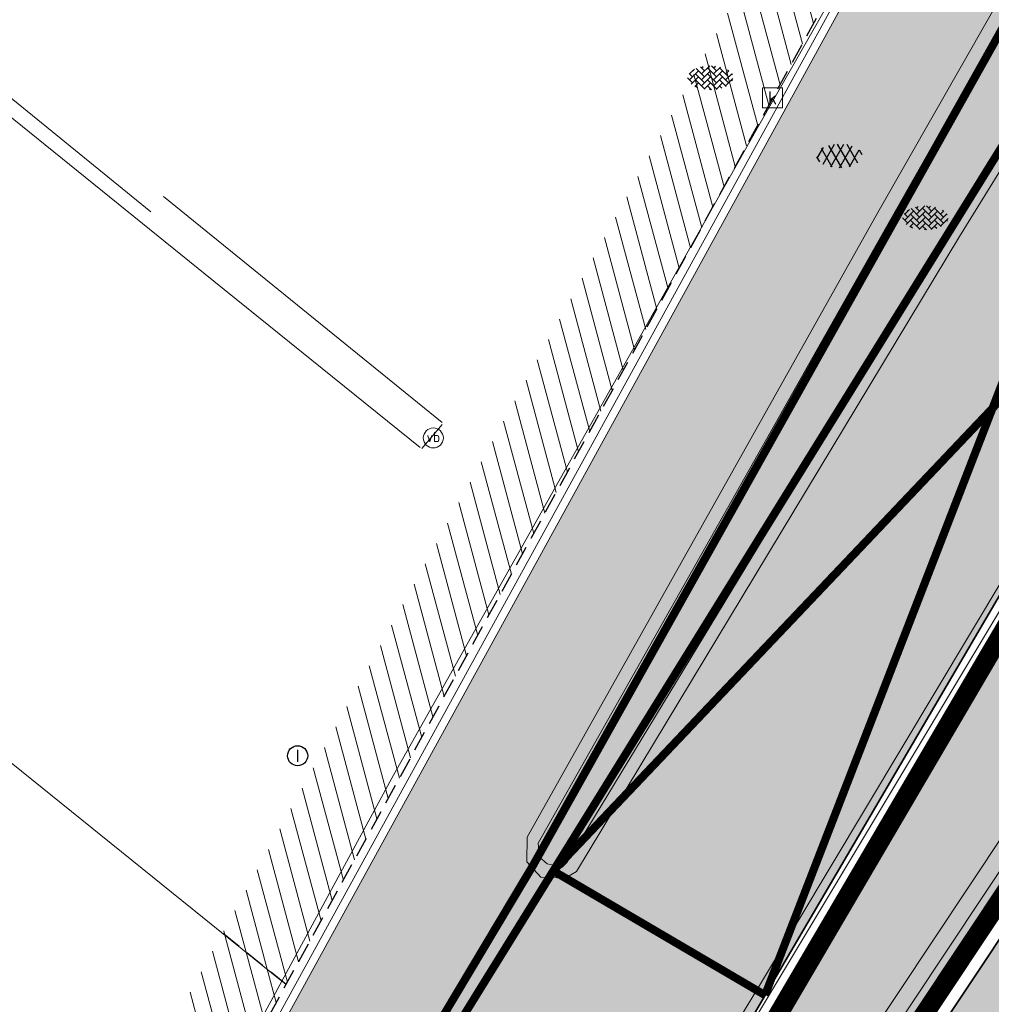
# Model space of a CAD drawing. Header units: metres. Extents: x 187916 to 189411, y 333285 to 334910.
# Tile 41 of 256: x 188095 to 188107, y 334556 to 334569. Entities that reach past the tile are written whole.
import ezdxf
from ezdxf.enums import TextEntityAlignment as Align

# ---------------------------------------------------------------- set-up
doc = ezdxf.new("R2010")
doc.units = ezdxf.units.M
for name, pattern in [('DASHED2', [0.375, 0.25, -0.125]), ('VH-RWSBAND-SO', [24, 10, -2, 2, -2, 2, -2, 2, -2]), ('VW-1-1_STREEP', [2, 1, -1])]:
    doc.linetypes.add(name, pattern=pattern)
for name, color, linetype, lineweight in [('B-ME-IE-MEUBILAIR_WEGMEUBILAIR-S', 253, 'Continuous', 18), ('B-ME-IE-TERREINAFSCHEIDING_KUNSTMATIG_MUUR-G', 253, 'IE-TERREINAFSCHEIDING-KUNSTMATIG-DICHT', 18), ('B-ME-RI-HWA_KOLK-S', 253, 'Continuous', 25), ('B-ME-RI-PUT_INSPECTIE-S', 253, 'Continuous', 25), ('B-ME-VH-KANTOPSLUITING_ACHTERKANTBAND-G', 253, 'Continuous', 18), ('B-ME-VH-VERHARDING_ASFALT-G', 253, 'Continuous', 18), ('B-ME-VH-VERHARDING_ASFALT-S', 253, 'Continuous', 25), ('B-ME-VH-VERHARDING_BETONSTRAATSTEEN-G', 253, 'Continuous', 18), ('B-ME-VH-VERHARDING_BETONSTRAATSTEEN-S', 253, 'Continuous', 25), ('B-WE-IE-TERREINAFSCHEIDING_KUNSTMATIG_MUUR-GV', 253, 'Continuous', 15), ('B-WE-OG-TERREIN_ERF-GV', 253, 'Continuous', 15), ('N-WE-VH-GOOT_TEGEL-G', 170, 'Continuous', 35), ('N-WE-VH-HERSTRATEN-A-200', 252, 'Continuous', 18), ('N-WE-VH-KANTOPSLUITING_ELEMENT_VERLOOPBAND-G', 42, 'Continuous', 25), ('N-WE-VH-KANTOPSLUITING_TROTTOIRBAND_RWS_110 220_ACHTERKANT-G', 7, 'VH-RWSBAND-SO', 25), ('N-WE-VH-KANTOPSLUITING_VOORKANTBAND-G', 7, 'Continuous', 15), ('N-WE-VH-KANTVERHARDING_STREKLAAG_BSS-G', 60, 'Continuous', 18), ('N-WE-VH-VERHARDING_ASFALT_RIJWEG-A', 251, 'Continuous', 18), ('N-WE-VW-MARKERING_LANGS_STREEP-G', 251, 'Continuous', 0), ('N-WE-VW-MARKERING_LANGS_STREEP_11-G', 251, 'VW-1-1_STREEP', 0)]:
    doc.layers.add(name, color=color, linetype=linetype, lineweight=lineweight)
doc.layers.add('N-WE-VH-MATERIAALSCHEIDING-G', color=7, linetype='DASHED2')
doc.layers.add('N-WE-VH-VERHARDING_PRINTBETON-A', color=251, linetype='Continuous')
doc.layers.add('N-WE-VH-VERHARDING_ASFALT_ROOD-A', color=7, linetype='Continuous', lineweight=18, true_color=0xff1414)
doc.styles.add('NLCS-ISO', font='NLCS-ISO.ttf')
doc.linetypes.add('IE-TERREINAFSCHEIDING-KUNSTMATIG-DICHT', pattern='A,8,-1,[82,NLCS.SHX,S=0.75,R=90,X=0,Y=0],-1', length=10)
pattern_1 = [(105, (188105.6829144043, 334536.5646515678), (-0.1931851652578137, -0.05176380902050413), [])]

# ---------------------------------------------------------------- blocks, each defined once
blk = doc.blocks.new('SVH-BSS_KEIFORMAAT_KEPER-SO')
at = {"ltscale": 0.1}
for p, q in [((-2.477046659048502, 2.477046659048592), (-1.484924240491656, 1.484924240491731)), ((-2.227386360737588, 0.7424621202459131), (-0.2128896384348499, 2.756958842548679)), ((-2.227386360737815, 2.227386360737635), (-1.846044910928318, 2.608727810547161)), ((0.2160084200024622, 2.753840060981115), (1.484924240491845, 1.484924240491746)), ((0.742462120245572, 2.227386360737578), (1.196639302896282, 2.681563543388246)), ((-5.336050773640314, 0.881278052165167), (-4.454772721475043, -7.582823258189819e-14)), ((-5.197234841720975, 0.7424621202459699), (-4.025666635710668, 1.914030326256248)), ((-5.197234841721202, -0.7424621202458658), (-2.969848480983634, 1.48492424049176)), ((-4.812064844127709, -1.842216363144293), (-2.969848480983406, 3.785860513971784e-14)), ((-4.564991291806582, 1.595142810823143), (-4.454772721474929, 1.484924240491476)), ((-3.712310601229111, 0.7424621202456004), (-1.484924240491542, -1.484924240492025)), ((-3.597206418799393, 2.112282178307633), (-1.484924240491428, -2.747801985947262e-13)), ((-2.227386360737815, -0.7424621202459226), (-2.463584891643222e-13, 1.484924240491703)), ((-2.227386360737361, -2.227386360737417), (2.083888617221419e-13, 2.083888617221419e-13)), ((-0.7424621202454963, 2.227386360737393), (1.484924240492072, -2.321476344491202e-13)), ((-0.7424621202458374, 0.7424621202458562), (1.484924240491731, -1.48492424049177)), ((0.7424621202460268, 0.7424621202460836), (2.445993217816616, 2.445993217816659)), ((0.7424621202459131, -0.7424621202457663), (2.969848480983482, 1.48492424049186)), ((0.7424621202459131, -2.227386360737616), (2.969848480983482, 9.43689570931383e-15)), ((2.227386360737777, 2.22738636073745), (4.454772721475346, -1.753042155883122e-13)), ((2.227386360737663, 0.7424621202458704), (4.454772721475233, -1.484924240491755)), ((3.7123106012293, 0.7424621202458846), (4.50164561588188, 1.531797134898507)), ((3.7123106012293, -0.7424621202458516), (5.246882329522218, 0.7921096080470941)), ((4.221158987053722, 1.718537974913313), (4.45477272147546, 1.484924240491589)), ((5.197234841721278, 0.7424621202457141), (5.392160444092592, 0.5475365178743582)), ((-5.734817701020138, -0.2048792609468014), (-4.454772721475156, -1.484924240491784)), ((-3.894231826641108, -2.40930758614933), (-2.969848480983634, -1.484924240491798)), ((-3.712310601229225, -0.742462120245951), (-1.484924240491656, -2.969848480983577)), ((-3.712310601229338, -2.227386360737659), (-3.270758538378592, -2.668938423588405)), ((-1.594092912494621, -3.079017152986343), (9.470202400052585e-14, -1.484924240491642)), ((-0.74246212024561, -0.74246212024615), (1.484924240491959, -2.969848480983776)), ((-0.7424621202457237, -2.227386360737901), (0.2141389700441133, -3.18398745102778)), ((1.364972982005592, -3.089799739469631), (2.969848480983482, -1.484924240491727)), ((2.227386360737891, -0.7424621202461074), (3.843627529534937, -2.358703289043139)), ((2.22738636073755, -2.227386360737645), (2.78091825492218, -2.780918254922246)), ((3.712310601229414, -2.227386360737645), (5.574234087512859, -0.3654628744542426)), ((5.197234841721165, -0.7424621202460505), (5.40549668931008, -0.950723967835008)), ((-0.2171522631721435, -3.18700074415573), (9.470202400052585e-14, -2.969848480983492))]:
    blk.add_line(p, q, dxfattribs=at)
at = {"style": 'NLCS-ISO'}
blk.add_attdef('FORMAAT', text='', height=1.8, dxfattribs=at).set_placement((-5.834817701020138, -0.2150483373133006), align=Align.MIDDLE_RIGHT)
blk.add_attdef('KLEUR', text='', height=1.8, dxfattribs=at).set_placement((5.824648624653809, -0.2150483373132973), align=Align.MIDDLE_LEFT)
at = {"style": 'NLCS-ISO', "flags": 1}
blk.add_attdef('FUNCTIE', text='', height=1.8, dxfattribs=at).set_placement((0.1159930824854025, -3.584775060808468), align=Align.MIDDLE_CENTER)
blk = doc.blocks.new('SVH-ASFALT-SO')
at = {"ltscale": 0.1}
for p, q in [((-1.90966580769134, 0.6923617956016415), (0.9476199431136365, 5.64132588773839)), ((2.754090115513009, -0.2170218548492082), (-0.4687746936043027, 5.365143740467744)), ((0, 0), (3.267551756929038, 5.659565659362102)), ((4.867727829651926, 0.1220502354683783), (1.647185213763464, 5.700193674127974)), ((2.175571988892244, -0.2317987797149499), (5.321577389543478, 5.217242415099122)), ((6.701218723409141, 0.946350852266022), (4.043291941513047, 5.550015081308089)), ((-2.71961448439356, 1.263712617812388), (-3.454265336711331, 2.536165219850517)), ((-3.363759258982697, 2.173798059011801), (-1.827884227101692, 4.834011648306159)), ((0.3610377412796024, -0.07213355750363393), (-2.305319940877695, 4.546133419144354)), ((4.656575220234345, 0.06542487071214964), (7.070171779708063, 4.245896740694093)), ((7.827971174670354, 2.994758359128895), (7.146137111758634, 4.175729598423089))]:
    blk.add_line(p, q, dxfattribs=at)
at = {"style": 'NLCS-ISO'}
blk.add_attdef('KLEUR', text='', height=1.8, dxfattribs=at).set_placement((9.485913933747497, 2.74105960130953), align=Align.MIDDLE_LEFT)
at = {"style": 'NLCS-ISO', "flags": 1}
blk.add_attdef('FUNCTIE', text='', height=1.8, dxfattribs=at).set_placement((0.1159930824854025, -3.584775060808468), align=Align.MIDDLE_CENTER)
blk = doc.blocks.new('SRI-KOLK-SO')
at = {"color": 0, "linetype": 'ByBlock', "lineweight": 18}
blk.add_lwpolyline([(-1.125, -1.125), (1.125, -1.125), (1.125, 1.125), (-1.125, 1.125)], close=True, dxfattribs=at)
at = {"color": 0, "linetype": 'ByBlock', "lineweight": 18, "style": 'NLCS-ISO'}
blk.add_text('k', height=1.5, dxfattribs=at).set_placement((0, 0), align=Align.MIDDLE_CENTER)
blk = doc.blocks.new('SIE-WEG_PAAL_VERKEERSBORD-SO')
at = {"color": 0, "linetype": 'ByBlock', "lineweight": 18}
blk.add_circle((0, 0), 1.5, dxfattribs=at)
at = {"color": 0, "linetype": 'ByBlock', "lineweight": 18, "style": 'NLCS-ISO'}
blk.add_text('vb', height=1.5, dxfattribs=at).set_placement((0, 0.1317113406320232), align=Align.MIDDLE_CENTER)
blk = doc.blocks.new('SRI-PUT_INSPECTIE-SO')
blk.add_circle((0, -7.105427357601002e-14), 1.999999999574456)
at = {"style": 'NLCS-ISO'}
blk.add_text('I', height=2.5, dxfattribs=at).set_placement((-0.002795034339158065, -0.007140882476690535), align=Align.MIDDLE_CENTER)
blk = doc.blocks.new('DTM')
at = {"layer": 'B-ME-IE-TERREINAFSCHEIDING_KUNSTMATIG_MUUR-G', "ltscale": 0.2, "flags": 128}
for points in [[(188097.5320000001, 334565.3220000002), (188092.0630000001, 334569.75)], [(188100.3720000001, 334563.5680000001), (188096.9070000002, 334566.377)], [(188100.0959999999, 334563.2570000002), (188097.5320000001, 334565.3220000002)], [(188100.2349999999, 334563.3799999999), (188100.3700000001, 334563.5439999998)], [(188100.1170000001, 334563.2429999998), (188100.2349999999, 334563.3799999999)]]:
    blk.add_lwpolyline(points, dxfattribs=at)
at = {"layer": 'B-ME-VH-KANTOPSLUITING_ACHTERKANTBAND-G', "ltscale": 0.2, "flags": 128}
for points in [[(188122.7510000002, 334579.3769999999), (188121.7390000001, 334580.5439999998), (188118.9309999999, 334577.7250000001), (188115.341, 334573.2960000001), (188112.5920000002, 334569.2579999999), (188108.96, 334563.5759999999), (188104.6680000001, 334556.4249999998), (188101.057, 334550.4169999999), (188096.375, 334542.8709999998), (188091.389, 334535.352), (188091.1839999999, 334534.5550000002), (188091.6510000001, 334533.8089999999), (188092.4279999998, 334533.588), (188093.088, 334533.9929999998)], [(188122.7510000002, 334579.3769999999), (188119.7200000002, 334576.3169999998), (188116.639, 334572.3799999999), (188113.9279999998, 334568.3509999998), (188110.0389999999, 334562.4980000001), (188105.591, 334555.8020000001), (188101.906, 334549.6349999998), (188097.503, 334541.807), (188093.088, 334533.9929999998)]]:
    blk.add_lwpolyline(points, dxfattribs=at)
at = {"layer": 'B-ME-VH-VERHARDING_ASFALT-G', "ltscale": 0.2, "flags": 128}
for points in [[(188070.46, 334514.5580000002), (188075.165, 334520.4539999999), (188081.1880000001, 334528.5019999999), (188086.1009999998, 334535.534), (188091.145, 334543.2659999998), (188092.4180000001, 334545.2889999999), (188096.6979999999, 334553.5189999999), (188099.747, 334559.1460000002), (188104.2880000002, 334567.23), (188107.264, 334572.4539999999), (188112.0070000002, 334580.79), (188115.8569999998, 334587.1869999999), (188116.6839999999, 334588.463), (188118.7110000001, 334591.9709999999), (188120.5060000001, 334596.4909999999), (188120.8790000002, 334597.9640000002), (188122.0380000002, 334605.1689999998), (188122.2930000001, 334611.0099999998), (188121.9560000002, 334612.1880000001), (188120.966, 334613.023), (188115.5469999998, 334615.0040000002), (188114.1439999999, 334615.5129999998), (188113.0150000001, 334615.9180000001), (188114.3539999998, 334619.6660000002)], [(188101.426, 334558.4109999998), (188105.784, 334566.179), (188109.2560000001, 334572.2680000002), (188112.1460000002, 334577.426), (188114.6000000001, 334581.7400000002), (188116.8020000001, 334585.7259999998), (188118.3059999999, 334587.9819999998), (188120.1749999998, 334585.6349999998)], [(188101.426, 334558.4109999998), (188101.423, 334558.105), (188101.5989999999, 334557.915), (188101.9010000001, 334557.9050000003), (188102.04, 334557.9879999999), (188106.7990000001, 334565.878), (188110.3190000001, 334571.5830000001), (188113.3700000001, 334576.6099999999), (188116.3760000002, 334580.9440000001), (188119.057, 334584.2459999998), (188120.1749999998, 334585.6349999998)], [(188123.2209999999, 334579.2540000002), (188124.4739999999, 334580.4279999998), (188123.0970000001, 334582.1129999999), (188121.676, 334581.0240000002), (188118.6519999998, 334577.9870000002), (188115.0430000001, 334573.5600000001), (188112.2850000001, 334569.4780000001), (188108.6549999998, 334563.8220000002), (188104.3509999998, 334556.6310000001), (188100.7289999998, 334550.6359999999), (188096.0660000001, 334543.1189999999), (188091.031, 334535.5619999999), (188090.7960000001, 334534.4569999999), (188091.4010000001, 334533.5410000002), (188092.4610000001, 334533.2579999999), (188093.3939999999, 334533.7719999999)], [(188123.2209999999, 334579.2540000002), (188120.0120000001, 334576.051), (188116.9890000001, 334572.1630000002), (188114.2400000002, 334568.1269999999), (188110.3670000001, 334562.3620000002), (188105.8900000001, 334555.5640000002), (188102.2230000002, 334549.4220000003), (188097.855, 334541.6499999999), (188093.3939999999, 334533.7719999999)]]:
    blk.add_lwpolyline(points, dxfattribs=at)
at = {"layer": 'B-ME-VH-VERHARDING_BETONSTRAATSTEEN-G', "ltscale": 0.2, "flags": 128}
for points in [[(188101.5649999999, 334558.3399999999), (188101.5819999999, 334558.1639999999), (188101.6749999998, 334558.0830000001), (188101.8629999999, 334558.04), (188101.9219999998, 334558.0980000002), (188106.6949999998, 334565.9840000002), (188110.1839999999, 334571.699), (188113.227, 334576.6979999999), (188116.2609999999, 334581.04), (188118.9339999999, 334584.3640000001), (188117.8849999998, 334585.622), (188117.3769999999, 334585.9050000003), (188116.9419999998, 334585.6460000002)], [(188101.5649999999, 334558.3399999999), (188105.9449999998, 334566.0949999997), (188109.3829999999, 334572.165), (188112.2740000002, 334577.355), (188114.7489999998, 334581.7179999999), (188116.9419999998, 334585.6460000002)], [(188123.0839999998, 334579.3790000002), (188121.7939999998, 334580.875), (188118.753, 334577.872), (188115.1880000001, 334573.4529999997), (188112.3900000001, 334569.375), (188108.787, 334563.71), (188104.4879999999, 334556.5380000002), (188100.8790000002, 334550.5150000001), (188096.2039999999, 334542.9900000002), (188091.1890000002, 334535.4569999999), (188090.9709999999, 334534.4840000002), (188091.5120000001, 334533.6349999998), (188092.4610000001, 334533.378), (188093.2579999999, 334533.8650000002)], [(188123.0839999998, 334579.3790000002), (188119.8769999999, 334576.1809999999), (188116.8280000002, 334572.2599999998), (188114.105, 334568.2349999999), (188110.233, 334562.4070000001), (188105.7579999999, 334555.6749999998), (188102.0980000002, 334549.5380000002), (188097.7060000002, 334541.7459999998), (188093.2579999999, 334533.8650000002)], [(188082.6460000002, 334560.125), (188086.5469999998, 334561.1940000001), (188090.173, 334562.2149999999), (188090.6680000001, 334562.787), (188092.088, 334561.6540000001), (188094.517, 334559.7340000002), (188098.3806468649, 334556.6243636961)]]:
    blk.add_lwpolyline(points, dxfattribs=at)
at = {"layer": 'B-WE-IE-TERREINAFSCHEIDING_KUNSTMATIG_MUUR-GV', "ltscale": 0.2, "flags": 128}
blk.add_lwpolyline([(188096.7503923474, 334566.1847667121), (188082.623, 334577.694), (188082.467, 334577.269), (188091.9170035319, 334569.5707809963)], dxfattribs=at)
at = {"layer": 'B-WE-OG-TERREIN_ERF-GV', "ltscale": 0.2, "flags": 128}
blk.add_lwpolyline([(188101.1383858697, 334573.0650246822), (188100.416, 334573.418), (188100.065, 334573.713), (188099.774, 334574.213), (188099.666, 334574.708), (188099.773, 334575.453), (188100.391, 334577.04), (188084.522, 334582.866), (188082.623, 334577.694), (188096.7503923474, 334566.1847667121)], dxfattribs=at)
at = {"layer": 'B-ME-IE-MEUBILAIR_WEGMEUBILAIR-S', "xscale": 0.083, "yscale": 0.083, "zscale": 0.083}
blk.add_blockref('SIE-WEG_PAAL_VERKEERSBORD-SO', (188100.261, 334563.375), dxfattribs=at)
at = {"layer": 'B-ME-RI-HWA_KOLK-S', "xscale": 0.11, "yscale": 0.11, "zscale": 0.11}
blk.add_blockref('SRI-KOLK-SO', (188104.476, 334567.602), dxfattribs=at)
at = {"layer": 'B-ME-RI-PUT_INSPECTIE-S', "xscale": 0.06250000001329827, "yscale": 0.06250000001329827, "zscale": 0.06250000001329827}
blk.add_blockref('SRI-PUT_INSPECTIE-SO', (188098.575, 334559.425), dxfattribs=at)
at = {"layer": 'B-ME-VH-VERHARDING_ASFALT-S', "xscale": 0.05, "yscale": 0.05, "zscale": 0.05}
blk.add_blockref('SVH-ASFALT-SO', (188105.2, 334566.744), dxfattribs=at)
at = {"layer": 'B-ME-VH-VERHARDING_BETONSTRAATSTEEN-S', "xscale": 0.05, "yscale": 0.05, "zscale": 0.05}
for p in [(188103.706, 334567.863), (188106.378, 334566.121)]:
    blk.add_blockref('SVH-BSS_KEIFORMAAT_KEPER-SO', p, dxfattribs=at)
blk = doc.blocks.new('ontwerp Wilhelmina- & Engelenkampstraat')
at = {"layer": 'N-WE-VH-HERSTRATEN-A-200'}
h = blk.add_hatch(dxfattribs=at)
h.set_pattern_fill('AVH-HERSTRATEN-SO', color=256, scale=0.2, angle=45, pattern_type=2)
h.set_pattern_definition(pattern_1)
edge = h.paths.add_edge_path()
edge.add_arc((188105.4348577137, 334573.2862839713), 2.099999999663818, 266.5539053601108, 305.8972631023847)
edge.add_line((188106.6661584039, 334571.5851377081), (188098.4323381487, 334556.5827602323))
edge.add_line((188098.4323381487, 334556.5827602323), (188097.6411271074, 334557.2195623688))
edge.add_line((188097.6411271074, 334557.2195623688), (188105.3086278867, 334571.190081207))
h = blk.add_hatch(dxfattribs=at)
h.set_pattern_fill('AVH-HERSTRATEN-SO', color=256, scale=0.2, angle=45, pattern_type=2)
h.set_pattern_definition(pattern_1)
h.paths.add_polyline_path([(188098.4323381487, 334556.5827602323), (188097.6411271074, 334557.2195623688), (188091.9127427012, 334546.7821976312), (188091.9649999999, 334546.7760000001), (188092.4390000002, 334546.1260000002), (188092.2740004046, 334545.3620018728)])
at = {"layer": 'N-WE-VH-VERHARDING_ASFALT_RIJWEG-A', "transparency": 33554610}
h = blk.add_hatch(color=256, dxfattribs=at)
h.dxf.hatch_style = 1
edge = h.paths.add_edge_path(flags=16)
edge.add_arc((188138.9664952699, 334562.9266771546), 25.15000014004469, 78.9570041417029, 89.01832237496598, ccw=False)
edge.add_arc((188138.9664952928, 334562.9266772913), 25.15000000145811, 70.82096754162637, 78.95700413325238, ccw=False)
edge.add_arc((188138.9664952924, 334562.9266772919), 25.15000000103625, 64.56114953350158, 70.82096754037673, ccw=False)
edge.add_arc((188149.275636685, 334584.5997389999), 1.1499999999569, -100.17163992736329, 64.5611495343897, ccw=False)
edge.add_arc((188142.0351365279, 334544.2441302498), 39.85000000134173, 79.82836007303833, 82.98919470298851)
edge.add_arc((188142.0351365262, 334544.2441302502), 39.8500000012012, 82.98919470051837, 86.82065225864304)
edge.add_line((188144.2452818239, 334584.0327939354), (188143.4198873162, 334584.0786422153))
edge.add_line((188143.4198873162, 334584.0786422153), (188142.6119275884, 334584.1235220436))
edge.add_arc((188142.7311700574, 334586.2702128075), 2.150000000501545, 241.96238470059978, 266.8206522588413, ccw=False)
edge.add_line((188141.7205601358, 334584.3725385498), (188138.8371205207, 334585.9081196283))
edge.add_arc((188139.3776793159, 334586.9231546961), 1.150000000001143, 89.01832237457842, 241.9623847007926, ccw=False)
edge = h.paths.add_edge_path(flags=16)
edge.add_arc((188147.0280477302, 334548.9942835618), 37.59999999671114, 119.8881419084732, 146.3825036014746)
edge.add_line((188115.7165645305, 334569.8113683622), (188103.132196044, 334550.8829138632))
edge.add_line((188103.132196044, 334550.8829138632), (188098.4154442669, 334542.7039371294))
edge.add_line((188098.4154442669, 334542.7039371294), (188093.8171624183, 334534.4769075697))
edge.add_line((188093.8171624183, 334534.4769075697), (188093.5668862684, 334534.0291252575))
edge.add_arc((188092.5630440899, 334534.590196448), 1.150000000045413, 239.9388876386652, 330.79814032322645, ccw=False)
edge.add_line((188091.9869821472, 334533.5948811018), (188091.4987249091, 334533.8774713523))
edge.add_arc((188092.0747868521, 334534.8727866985), 1.150000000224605, 146.0066462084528, 239.9388876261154, ccw=False)
edge.add_line((188091.1213190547, 334535.5157479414), (188092.9730741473, 334538.2617748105))
edge.add_arc((187397.3001256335, 335005.9230804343), 838.2529141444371, 326.0893067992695, 326.4232486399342)
edge.add_line((188095.6869526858, 334542.3243445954), (188101.4356861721, 334551.4072817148))
edge.add_line((188101.4356861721, 334551.4072817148), (188104.3496291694, 334556.3924108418))
edge.add_line((188104.3496291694, 334556.3924108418), (188107.550383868, 334561.8461375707))
edge.add_arc((188150.8017325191, 334536.4622185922), 50.15000002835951, 145.6264753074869, 149.5916206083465, ccw=False)
edge.add_line((188109.409202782, 334564.7761901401), (188115.9237364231, 334574.2998638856))
edge.add_arc((188149.0625214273, 334551.6317490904), 40.14999999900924, 122.93594923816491, 145.6264753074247, ccw=False)
edge.add_arc((188127.8581766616, 334584.3636259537), 1.149999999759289, 29.3351337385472, 122.93594923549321, ccw=False)
edge.add_line((188128.8607110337, 334584.9270306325), (188129.094595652, 334584.5108513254))
edge.add_arc((188127.2202922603, 334583.4575295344), 2.149999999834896, -60.11185809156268, 29.335133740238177, ccw=False)
edge = h.paths.add_edge_path()
edge.add_arc((188147.5743993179, 334603.7915720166), 12.15000000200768, 200.4734663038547, 255.493725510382)
edge.add_line((188144.530994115, 334592.0289113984), (188146.185999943, 334591.6007044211))
edge.add_arc((188138.7090134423, 334562.7023984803), 29.84991479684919, 50.25891379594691, 75.49372551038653, ccw=False)
edge.add_line((188157.7926425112, 334585.655230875), (188163.8201895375, 334580.6411595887))
edge.add_line((188163.8201895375, 334580.6411595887), (188159.2952212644, 334575.7984076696))
edge.add_line((188159.2952212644, 334575.7984076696), (188159.2695942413, 334575.8148686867))
edge.add_arc((188144.5349947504, 334550.6630481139), 29.15000000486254, 59.63710362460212, 146.382503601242)
edge.add_line((188120.2602677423, 334566.8018252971), (188107.0435106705, 334546.9221797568))
edge.add_line((188107.0435106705, 334546.9221797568), (188106.7442135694, 334546.500351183))
edge.add_line((188106.7442135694, 334546.500351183), (188101.6504048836, 334539.510067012))
edge.add_line((188101.6504048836, 334539.510067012), (188095.1750741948, 334530.5398171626))
edge.add_line((188095.1750741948, 334530.5398171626), (188087.7887865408, 334535.3281251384))
edge.add_line((188087.7887865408, 334535.3281251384), (188088.417, 334536.191))
edge.add_line((188088.417, 334536.191), (188093.6195946, 334544.8592181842))
edge.add_line((188093.6195946, 334544.8592181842), (188101.4946647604, 334558.0521733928))
edge.add_line((188101.4946647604, 334558.0521733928), (188109.0825163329, 334571.5906240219))
edge.add_arc((188109.7531398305, 334571.7031590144), 0.6800000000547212, 189.5258538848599, 239.6426501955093)
edge.add_arc((188109.7531398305, 334571.7031590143), 0.6799999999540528, 239.6426501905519, 330.1368785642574)
edge.add_line((188110.3428476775, 334571.364566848), (188112.78618657, 334575.619999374))
edge.add_line((188112.78618657, 334575.619999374), (188112.9460224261, 334575.8837592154))
edge.add_arc((188155.5789671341, 334550.0486179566), 49.84999998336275, 142.6443436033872, 148.784552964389, ccw=False)
edge.add_arc((188162.7209915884, 334543.926498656), 59.24414293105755, 136.6649082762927, 142.1289845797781, ccw=False)
edge.add_line((188119.6296113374, 334584.5836188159), (188121.4990564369, 334586.5296781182))
edge.add_arc((188110.5734846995, 334597.0251239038), 15.15000000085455, 316.1503230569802, 359.9113085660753)
edge.add_arc((188139.1123643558, 334564.6638088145), 35.00000004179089, 106.57741826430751, 112.49110119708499, ccw=False)
edge.add_line((188129.1264917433, 334598.2090372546), (188129.3539222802, 334596.9693586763))
edge.add_arc((188131.4686291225, 334597.3573212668), 2.15000000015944, 190.3958391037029, 206.4362908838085)
edge.add_line((188129.5434547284, 334596.400136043), (188131.1078476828, 334593.2536925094))
edge.add_arc((188131.9047803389, 334593.6499226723), 0.8900000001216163, 206.4362909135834, 370.3958390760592)
edge.add_line((188132.7801706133, 334593.8105211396), (188131.8470344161, 334598.8968607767))
edge.add_line((188131.8470344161, 334598.8968607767), (188131.8462139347, 334598.9013330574))
edge.add_arc((188139.0752333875, 334564.9158871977), 34.74578035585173, 94.76015096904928, 102.00837118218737, ccw=False)
at = {"layer": 'N-WE-VH-VERHARDING_ASFALT_ROOD-A', "transparency": 33554610}
h = blk.add_hatch(color=256, dxfattribs=at)
h.dxf.hatch_style = 1
h.paths.add_polyline_path([(188120.1575905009, 334588.3367530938, -0.299648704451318), (188119.9327629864, 334590.524914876, 0.01302880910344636), (188120.5495449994, 334591.7893793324, 0.0177484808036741), (188121.6495684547, 334594.4482557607, -0.1824907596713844), (188122.5788470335, 334595.5125171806, -0.0219909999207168), (188125.3523926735, 334596.8455300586, 0.03323504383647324), (188125.2458823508, 334598.805325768, 0.01087407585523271), (188123.7744933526, 334598.1701099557, -0.6277769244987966), (188122.8729331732, 334598.917082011, 0.01394574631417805), (188123.3522491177, 334601.1183388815), (188123.5186921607, 334602.1015323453), (188123.6058076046, 334602.6160478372, -0.1686083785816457), (188123.8137921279, 334603.0105127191, 0.04923014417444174), (188124.135476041, 334610.9399978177), (188122.2385249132, 334610.832380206, -0.06861142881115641), (188121.4073989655, 334600.349107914), (188121.1829406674, 334599.3728481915, -0.01349483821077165), (188120.6518664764, 334597.437743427), (188120.3508340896, 334596.4821163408, -0.02715021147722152), (188118.8207471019, 334592.5775784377, -0.02351029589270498), (188117.7422865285, 334590.4793849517), (188117.4863962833, 334590.0343155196), (188116.987961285, 334589.1673884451), (188115.9910912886, 334587.4335342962), (188115.4926562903, 334586.5666072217), (188107.2129283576, 334572.1656916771), (188092.5487548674, 334545.4469318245), (188093.6195946, 334544.8592181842), (188101.4946647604, 334558.0521733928), (188109.0825163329, 334571.5906240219, -0.1730280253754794), (188109.1627085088, 334572.0404880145), (188109.6586014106, 334572.9084557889), (188117.7874808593, 334587.0470019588, -0.5254322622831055), (188118.8544969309, 334587.1340839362), (188120.1004820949, 334585.6078757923), (188121.23222727, 334586.7860025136, 0.00252768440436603), (188121.3352055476, 334586.8942915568)])
at = {"layer": 'N-WE-VH-VERHARDING_PRINTBETON-A', "transparency": 33554610}
h = blk.add_hatch(dxfattribs=at)
h.set_pattern_fill('HEX', color=256, scale=0.05)
h.set_pattern_definition([(0, (0, 0), (0, 0.27496306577), [0.15875, -0.3175]), (120, (0, 0), (-0.2381250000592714, -0.1374815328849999), [0.15875, -0.3174999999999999]), (59.99999999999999, (0.15875, 0), (-0.2381250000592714, 0.137481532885), [0.15875, -0.3175])])
h.paths.add_polyline_path([(188096.3476271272, 334543.0877245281), (188096.5335224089, 334542.9700684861), (188101.7518217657, 334551.2149253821), (188104.6688968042, 334556.2054127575), (188107.8694865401, 334561.6588584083, -0.01730293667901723), (188109.7145913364, 334564.567293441), (188112.8657590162, 334569.1740227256), (188112.6841766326, 334569.2982315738), (188113.2487623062, 334570.1236060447), (188113.4303446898, 334569.9993971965), (188114.9777820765, 334568.9710790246), (188114.4241101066, 334568.1382875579), (188114.2409046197, 334568.2600896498), (188102.8175581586, 334551.0779565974), (188098.0936817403, 334542.8866255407), (188097.7632398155, 334542.2954143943), (188097.9552791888, 334542.1880790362), (188097.4673911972, 334541.315172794), (188097.2753518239, 334541.4225081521), (188095.8026773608, 334542.2267097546)])
at = {"layer": 'N-WE-VH-GOOT_TEGEL-G'}
blk.add_lwpolyline([(188093.5668862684, 334534.0291252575), (188093.8171624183, 334534.4769075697), (188098.4154442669, 334542.7039371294), (188103.132196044, 334550.8829138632), (188115.7165645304, 334569.8113683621, -0.1161212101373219), (188128.2916551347, 334581.5934797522, 0.411389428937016), (188129.0945956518, 334584.5108513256), (188128.8607110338, 334584.9270306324, 0.4327428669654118), (188127.2329203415, 334585.3287966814, 0.09933086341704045), (188115.9237364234, 334574.299863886), (188109.4092027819, 334564.7761901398, 0.01730293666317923), (188107.5503838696, 334561.8461375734), (188104.3496291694, 334556.3924108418), (188101.4356861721, 334551.4072817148), (188095.6869526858, 334542.3243445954, -0.001457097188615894), (188092.9730741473, 334538.2617748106), (188091.1213190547, 334535.5157479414, 0.4344608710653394), (188091.4987249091, 334533.8774713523), (188091.9869821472, 334533.5948811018, 0.418612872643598)], format="xyb", close=True, dxfattribs=at)
at = {"layer": 'N-WE-VH-KANTOPSLUITING_ELEMENT_VERLOOPBAND-G', "const_width": 0.22, "flags": 128}
blk.add_lwpolyline([(188112.7749678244, 334569.2361271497), (188109.6238001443, 334564.6293978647, 0.0173029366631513), (188107.7746181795, 334561.7145359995), (188104.5739793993, 334556.2610067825), (188101.6578355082, 334551.2721123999), (188096.440574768, 334543.0288965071)], format="xyb", dxfattribs=at)
blk.add_lwpolyline([(188097.8592595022, 334542.2417467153), (188098.1893408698, 334542.8323127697), (188102.9110991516, 334551.0199709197), (188114.3325073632, 334568.1991886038)], dxfattribs=at)
at = {"layer": 'N-WE-VH-KANTOPSLUITING_TROTTOIRBAND_RWS_110 220_ACHTERKANT-G', "linetype": 'Continuous', "ltscale": 0.2, "flags": 128}
blk.add_lwpolyline([(188112.8657590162, 334569.1740227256), (188109.7145913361, 334564.5672934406, 0.01730293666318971), (188107.8694865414, 334561.6588584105), (188104.6688968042, 334556.2054127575), (188101.7518217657, 334551.2149253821), (188096.5335224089, 334542.9700684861)], format="xyb", dxfattribs=at)
blk.add_lwpolyline([(188097.7632398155, 334542.2954143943), (188098.0936817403, 334542.8866255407), (188102.8175581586, 334551.0779565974), (188114.2409046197, 334568.2600896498)], dxfattribs=at)
at = {"layer": 'N-WE-VH-KANTOPSLUITING_VOORKANTBAND-G', "flags": 128}
blk.add_lwpolyline([(188112.6841766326, 334569.2982315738), (188109.5330089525, 334564.6915022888, 0.01730293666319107), (188107.6797498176, 334561.7702135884), (188104.4790619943, 334556.3166008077), (188101.5638492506, 334551.3292994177), (188096.3476271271, 334543.0877245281)], format="xyb", dxfattribs=at)
blk.add_lwpolyline([(188097.9552791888, 334542.1880790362), (188098.2849999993, 334542.7779999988), (188103.0046401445, 334550.961985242), (188114.4241101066, 334568.1382875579)], dxfattribs=at)
at = {"layer": 'N-WE-VH-KANTVERHARDING_STREKLAAG_BSS-G', "flags": 128}
blk.add_lwpolyline([(188092.44916723, 334545.2654788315), (188107.2129283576, 334572.1656916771), (188115.4926562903, 334586.5666072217), (188115.9910912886, 334587.4335342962), (188116.987961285, 334589.1673884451), (188117.4863962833, 334590.0343155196), (188117.7422865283, 334590.4793849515, 0.02351029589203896), (188118.8207471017, 334592.5775784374, 0.02715021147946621), (188120.3508340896, 334596.4821163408), (188120.6518664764, 334597.437743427, 0.01349483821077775), (188121.1829406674, 334599.3728481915), (188121.4073989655, 334600.349107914, 0.07064622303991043), (188122.2192216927, 334611.1436132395, 0.2959246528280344), (188120.8516624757, 334612.9749536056), (188110.7167008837, 334616.6923707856)], format="xyb", dxfattribs=at)
blk.add_lwpolyline([(188092.3615025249, 334545.3135922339), (188107.1252636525, 334572.2138050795)], dxfattribs=at)
at = {"layer": 'N-WE-VH-MATERIAALSCHEIDING-G', "flags": 128}
for points in [[(188092.2738378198, 334545.3617056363), (188106.7951107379, 334571.8200944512)], [(188098.4323381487, 334556.5827602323), (188097.6411271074, 334557.2195623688)]]:
    blk.add_lwpolyline(points, dxfattribs=at)
blk = doc.blocks.new('markering')
at = {"layer": 'N-WE-VW-MARKERING_LANGS_STREEP-G', "const_width": 0.1, "flags": 128}
for points in [[(188110.0574124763, 334571.0950322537), (188104.3829604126, 334556.4492035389)], [(188101.7515684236, 334557.9935493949), (188112.560370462, 334569.3829194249)], [(188101.7515684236, 334557.9935493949), (188104.3829604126, 334556.4492035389)]]:
    blk.add_lwpolyline(points, dxfattribs=at)
at = {"layer": 'N-WE-VW-MARKERING_LANGS_STREEP_11-G', "const_width": 0.1, "flags": 128}
for points in [[(188093.6195946, 334544.8592181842), (188101.4946647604, 334558.0521733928), (188109.0614969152, 334571.5531206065)], [(188109.8562927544, 334571.0838686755), (188093.6195946, 334544.8592181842)]]:
    blk.add_lwpolyline(points, dxfattribs=at)

msp = doc.modelspace()

# ---------------------------------------------------------------- block references
msp.add_blockref('DTM', (0, 0))

# ---------------------------------------------------------------- next in the draw order: block references
msp.add_blockref('ontwerp Wilhelmina- & Engelenkampstraat', (0, 0))

# ---------------------------------------------------------------- next in the draw order: block references
msp.add_blockref('markering', (0, 0))

doc.saveas('drawing.dxf')
